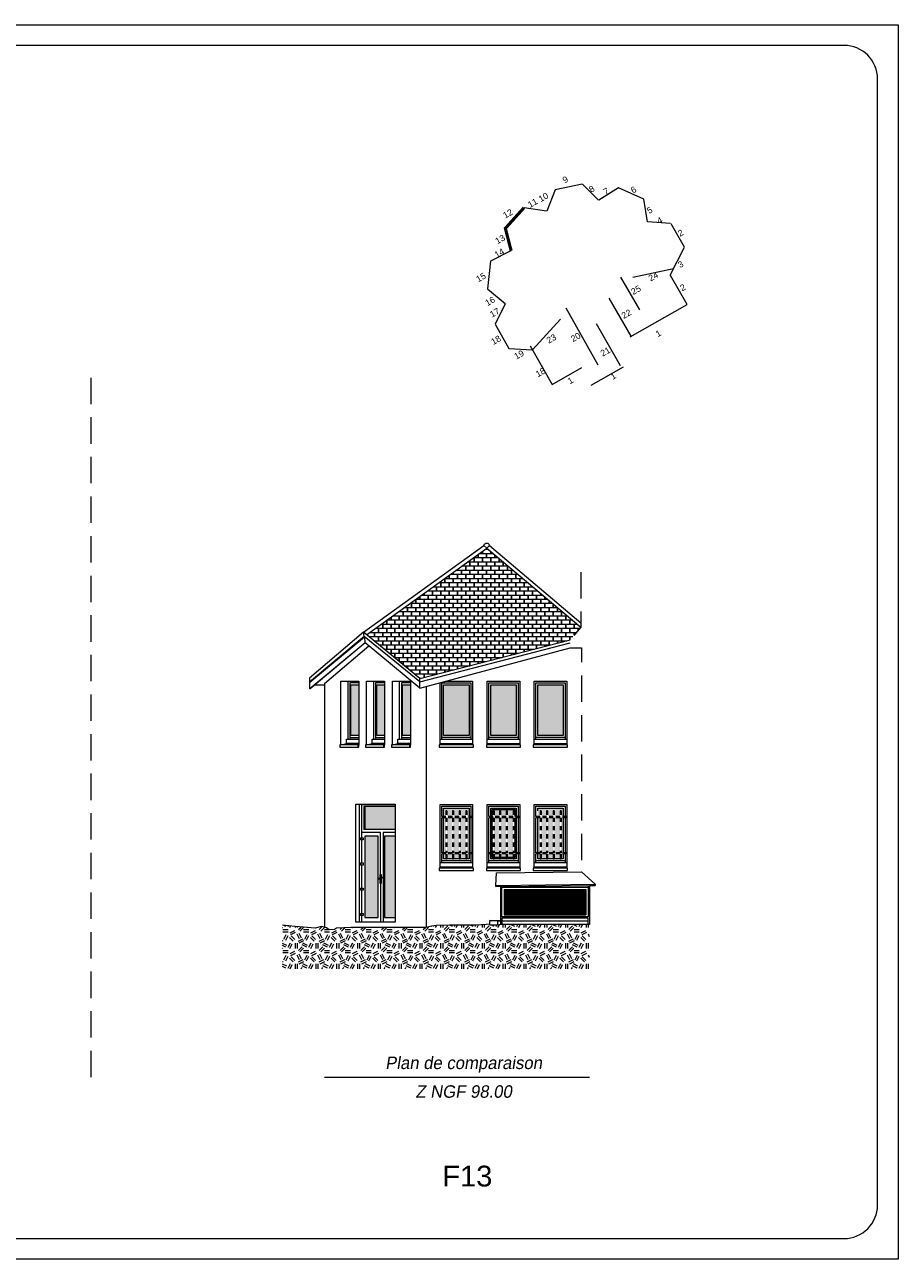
# Model space of a CAD drawing. Extents: x 1304067 to 1304684, y 94 to 123.
# Tile 33 of 57: x 1304353 to 1304374, y 94 to 123. Entities that reach past the tile are written whole.
import ezdxf
from ezdxf.enums import TextEntityAlignment as Align

# ---------------------------------------------------------------- set-up
doc = ezdxf.new("R2010")
doc.units = 0
doc.header["$LTSCALE"] = 0.1
doc.linetypes.add('CACHE', pattern=[9.525, 6.35, -3.175])
doc.linetypes.add('Grille', pattern=[0.4, 0.2, -0.2])
doc.layers.get('0').update_dxf_attribs({"lineweight": 9})
for name, color, linetype, lineweight in [('0_Cadre', 7, 'Continuous', 9), ('_Alti', 115, 'Continuous', 9), ('_Fenêtres', 39, 'Continuous', 9), ('_Fenêtres_Habillage', 7, 'Continuous', 9), ('_Portes', 39, 'Continuous', 9), ('_TN', 37, 'Continuous', 9), ('_Toiture', 250, 'Continuous', 9), ('_Vue Façade', 240, 'Continuous', 9), ('Bâti_Hachure', 254, 'Continuous', 9), ('Bâti_Ligne', 7, 'Continuous', 9), ('Garde-corps', 251, 'Grille', 9), ('Mur façade', 7, 'Continuous', 9)]:
    doc.layers.add(name, color=color, linetype=linetype, lineweight=lineweight)
doc.layers.add('_Toiture_Habillage', color=7, linetype='Continuous', lineweight=9, true_color=0xa84e24)
doc.styles.add('ARIAL', font='arial.ttf')
doc.styles.add('ECRITURE2', font='BKANT.TTF', dxfattribs={"width": 1.001, "oblique": 18})
doc.styles.get("Standard").update_dxf_attribs({"font": 'arial.ttf'})

# ---------------------------------------------------------------- blocks, each defined once
blk = doc.blocks.new('croquis')
at = {"flags": 128}
for points in [[(0.34, 12.73), (-3.99, 11.82)], [(2.96, 10.16), (0.37, 12.73)], [(6.12, 12.11), (3.01, 10.14)], [(10.18, 10.3), (6.13, 12.11)], [(-4, 11.81), (-5.36, 8.37)], [(10.78, 6.67), (10.2, 10.29)], [(-9.01, 8.93), (-12, 5.63)], [(-5.39, 8.37), (-9, 8.94)], [(14.49, 6.41), (10.77, 6.65)], [(14.5, 6.41), (16.64, 2.65)], [(-11.99, 5.62), (-11.07, 2.05)], [(-11.09, 2.03), (-14.36, 0.35)], [(14.44, -1.9), (16.73, 2.6)], [(-14.36, 0.34), (-14.84, -4.09)], [(14.44, -1.9), (17.08, -6.55)], [(-14.84, -4.1), (-12, -6.44)], [(-12, -6.46), (-13.65, -9.76)], [(8.01, -11.79), (17.13, -6.59)], [(-13.65, -9.77), (-11.44, -13.63)], [(-11.43, -13.63), (-7.63, -13.85)], [(-8.04, -13.2), (-4.47, -19.42)], [(-4.47, -19.42), (0.29, -16.7)], [(1.77, -19.53), (6.94, -16.57)]]:
    blk.add_lwpolyline(points, dxfattribs=at)
at = {"layer": 'Bâti_Ligne', "flags": 128}
for points in [[(8.46, -2.23), (14.98, -0.82)], [(8.17, -11.69), (4.66, -5.55)], [(-3.17, -8.93), (-7.63, -13.85)], [(6.47, -16.45), (2.6, -9.68)]]:
    blk.add_lwpolyline(points, dxfattribs=at)
at = {"layer": 'Bâti_Ligne', "extrusion": (-0.873692, -0.48648, 0), "elevation": 5.45, "flags": 128}
blk.add_lwpolyline([(5.09, 0), (15.56, 0)], dxfattribs=at)
at = {"layer": 'Mur façade'}
blk.add_line((9.54, -7.45), (6.54, -2.2), dxfattribs=at)
at = {"style": 'ARIAL'}
for s, p in [('9', (-2.39, 13.45)), ('8', (1.85, 11.93)), ('7', (4.14, 11.57)), ('6', (8.55, 11.81)), ('11', (-7.62, 9.7)), ('10', (-5.9, 10.62)), ('12', (-11.59, 7.98)), ('5', (11.13, 8.54)), ('4', (12.75, 6.88)), ('13', (-12.84, 3.87)), ('2', (16.09, 4.89)), ('14', (-12.95, 1.67)), ('3', (16.09, -0.15)), ('15', (-15.91, -2.24)), ('24', (11.71, -2.1)), ('25', (8.94, -4.26)), ('2', (16.45, -3.86)), ('16', (-14.45, -6.06)), ('17', (-13.7, -7.9)), ('22', (7.4, -8.1)), ('18', (-13.5, -12.29)), ('23', (-4.62, -12.07)), ('20', (-0.73, -11.82)), ('1', (12.52, -11.23)), ('21', (4.03, -14.15)), ('19', (-9.8, -14.64)), ('18', (-6.36, -17.47)), ('1', (5.29, -18.06)), ('1', (-1.56, -18.78))]:
    blk.add_text(s, height=1, rotation=29.7013, dxfattribs=at).set_placement(p, align=Align.MIDDLE_CENTER)

msp = doc.modelspace()

# ---------------------------------------------------------------- hatches: boundary and pattern name
at = {"layer": '_Fenêtres_Habillage'}
h = msp.add_hatch(color=155, dxfattribs=at)
h.dxf.hatch_style = 1
h.set_gradient(color1=(76, 114, 153), name='CYLINDER')
h.paths.add_polyline_path([(1304360.638, 107.442), (1304360.826, 107.442), (1304360.826, 106.221), (1304360.638, 106.221)])
h = msp.add_hatch(color=155, dxfattribs=at)
h.dxf.hatch_style = 1
h.set_gradient(color1=(76, 114, 153), name='CYLINDER')
h.paths.add_polyline_path([(1304361.256, 107.442), (1304361.444, 107.442), (1304361.444, 106.221), (1304361.256, 106.221)])
h = msp.add_hatch(color=155, dxfattribs=at)
h.dxf.hatch_style = 1
h.set_gradient(color1=(76, 114, 153), name='CYLINDER')
h.paths.add_polyline_path([(1304361.878, 107.442), (1304362.066, 107.442), (1304362.066, 106.221), (1304361.878, 106.221)])
h = msp.add_hatch(color=155, dxfattribs=at)
h.dxf.hatch_style = 1
h.set_gradient(color1=(76, 114, 153), name='CYLINDER')
h.paths.add_polyline_path([(1304363.477, 107.442), (1304362.866, 107.442), (1304362.866, 106.221), (1304363.477, 106.221)])
h = msp.add_hatch(color=155, dxfattribs=at)
h.dxf.hatch_style = 1
h.set_gradient(color1=(76, 114, 153), name='CYLINDER')
h.paths.add_polyline_path([(1304364.609, 107.442), (1304363.999, 107.442), (1304363.999, 106.221), (1304364.609, 106.221)])
h = msp.add_hatch(color=155, dxfattribs=at)
h.dxf.hatch_style = 1
h.set_gradient(color1=(76, 114, 153), name='CYLINDER')
h.paths.add_polyline_path([(1304365.737, 107.442), (1304365.126, 107.442), (1304365.126, 106.221), (1304365.737, 106.221)])
h = msp.add_hatch(color=155, dxfattribs=at)
h.dxf.hatch_style = 1
h.set_gradient(color1=(76, 114, 153), name='CYLINDER')
h.paths.add_polyline_path([(1304361.7, 104.513), (1304360.97, 104.513), (1304360.97, 103.963), (1304361.7, 103.963)])
h = msp.add_hatch(color=155, dxfattribs=at)
h.dxf.hatch_style = 1
h.set_gradient(color1=(76, 114, 153), name='CYLINDER')
h.paths.add_polyline_path([(1304363.075, 104.243), (1304362.945, 104.243), (1304362.945, 103.399), (1304363.075, 103.399)])
h.paths.add_polyline_path([(1304363.235, 104.243), (1304363.1, 104.243), (1304363.1, 103.399), (1304363.235, 103.399)])
h.paths.add_polyline_path([(1304363.4, 104.243), (1304363.26, 104.243), (1304363.26, 103.399), (1304363.4, 103.399)])
h.paths.add_polyline_path([(1304363.477, 104.243), (1304363.426, 104.243), (1304363.426, 103.399), (1304363.477, 103.399)])
h.paths.add_polyline_path([(1304363.477, 104.473), (1304362.866, 104.473), (1304362.866, 104.272), (1304362.92, 104.272), (1304362.92, 104.409), (1304362.945, 104.409), (1304362.945, 104.272), (1304363.075, 104.272), (1304363.075, 104.409), (1304363.1, 104.409), (1304363.1, 104.272), (1304363.235, 104.272), (1304363.235, 104.409), (1304363.26, 104.409), (1304363.26, 104.272), (1304363.4, 104.272), (1304363.4, 104.409), (1304363.426, 104.409), (1304363.426, 104.272), (1304363.477, 104.272)])
h.paths.add_polyline_path([(1304362.866, 104.243), (1304362.866, 103.399), (1304362.92, 103.399), (1304362.92, 104.243)])
h.paths.add_polyline_path([(1304363.26, 103.253), (1304363.4, 103.253), (1304363.4, 103.37), (1304363.26, 103.37)])
h.paths.add_polyline_path([(1304362.866, 103.253), (1304362.92, 103.253), (1304362.92, 103.37), (1304362.866, 103.37)])
h.paths.add_polyline_path([(1304362.945, 103.253), (1304363.075, 103.253), (1304363.075, 103.37), (1304362.945, 103.37)])
h.paths.add_polyline_path([(1304363.426, 103.253), (1304363.477, 103.253), (1304363.477, 103.37), (1304363.426, 103.37)])
h.paths.add_polyline_path([(1304363.1, 103.253), (1304363.235, 103.253), (1304363.235, 103.37), (1304363.1, 103.37)])
h = msp.add_hatch(color=155, dxfattribs=at)
h.dxf.hatch_style = 1
h.set_gradient(color1=(76, 114, 153), name='CYLINDER')
h.paths.add_polyline_path([(1304364.208, 104.243), (1304364.079, 104.243), (1304364.079, 103.399), (1304364.208, 103.399)])
h.paths.add_polyline_path([(1304364.368, 104.243), (1304364.234, 104.243), (1304364.234, 103.399), (1304364.368, 103.399)])
h.paths.add_polyline_path([(1304364.534, 104.243), (1304364.394, 104.243), (1304364.394, 103.399), (1304364.534, 103.399)])
h.paths.add_polyline_path([(1304364.029, 104.443), (1304364.029, 104.272), (1304364.053, 104.272), (1304364.053, 104.409), (1304364.079, 104.409), (1304364.079, 104.272), (1304364.208, 104.272), (1304364.208, 104.409), (1304364.234, 104.409), (1304364.234, 104.272), (1304364.368, 104.272), (1304364.368, 104.409), (1304364.394, 104.409), (1304364.394, 104.272), (1304364.534, 104.272), (1304364.534, 104.409), (1304364.559, 104.409), (1304364.559, 104.272), (1304364.579, 104.272), (1304364.579, 104.443)])
h.paths.add_polyline_path([(1304364.029, 104.243), (1304364.029, 103.399), (1304364.053, 103.399), (1304364.053, 104.243)])
h.paths.add_polyline_path([(1304364.579, 103.399), (1304364.579, 104.243), (1304364.559, 104.243), (1304364.559, 103.399)])
h.paths.add_polyline_path([(1304364.234, 103.283), (1304364.368, 103.283), (1304364.368, 103.37), (1304364.234, 103.37)])
h.paths.add_polyline_path([(1304364.579, 103.283), (1304364.579, 103.37), (1304364.559, 103.37), (1304364.559, 103.283)])
h.paths.add_polyline_path([(1304364.029, 103.283), (1304364.053, 103.283), (1304364.053, 103.37), (1304364.029, 103.37)])
h.paths.add_polyline_path([(1304364.394, 103.283), (1304364.534, 103.283), (1304364.534, 103.37), (1304364.394, 103.37)])
h.paths.add_polyline_path([(1304364.079, 103.283), (1304364.208, 103.283), (1304364.208, 103.37), (1304364.079, 103.37)])
h = msp.add_hatch(color=155, dxfattribs=at)
h.dxf.hatch_style = 1
h.set_gradient(color1=(76, 114, 153), name='CYLINDER')
h.paths.add_polyline_path([(1304365.339, 104.243), (1304365.21, 104.243), (1304365.21, 103.399), (1304365.339, 103.399)])
h.paths.add_polyline_path([(1304365.499, 104.243), (1304365.365, 104.243), (1304365.365, 103.399), (1304365.499, 103.399)])
h.paths.add_polyline_path([(1304365.665, 104.243), (1304365.525, 104.243), (1304365.525, 103.399), (1304365.665, 103.399)])
h.paths.add_polyline_path([(1304365.737, 104.243), (1304365.69, 104.243), (1304365.69, 103.399), (1304365.737, 103.399)])
h.paths.add_polyline_path([(1304365.737, 104.473), (1304365.126, 104.473), (1304365.126, 104.272), (1304365.184, 104.272), (1304365.184, 104.409), (1304365.21, 104.409), (1304365.21, 104.272), (1304365.339, 104.272), (1304365.339, 104.409), (1304365.365, 104.409), (1304365.365, 104.272), (1304365.499, 104.272), (1304365.499, 104.409), (1304365.525, 104.409), (1304365.525, 104.272), (1304365.665, 104.272), (1304365.665, 104.409), (1304365.69, 104.409), (1304365.69, 104.272), (1304365.737, 104.272)])
h.paths.add_polyline_path([(1304365.126, 104.243), (1304365.126, 103.399), (1304365.184, 103.399), (1304365.184, 104.243)])
h.paths.add_polyline_path([(1304365.525, 103.253), (1304365.665, 103.253), (1304365.665, 103.37), (1304365.525, 103.37)])
h.paths.add_polyline_path([(1304365.126, 103.253), (1304365.184, 103.253), (1304365.184, 103.37), (1304365.126, 103.37)])
h.paths.add_polyline_path([(1304365.21, 103.253), (1304365.339, 103.253), (1304365.339, 103.37), (1304365.21, 103.37)])
h.paths.add_polyline_path([(1304365.69, 103.253), (1304365.737, 103.253), (1304365.737, 103.37), (1304365.69, 103.37)])
h.paths.add_polyline_path([(1304365.365, 103.253), (1304365.499, 103.253), (1304365.499, 103.37), (1304365.365, 103.37)])
h = msp.add_hatch(color=155, dxfattribs=at)
h.dxf.hatch_style = 1
h.set_gradient(color1=(76, 114, 153), name='CYLINDER')
h.paths.add_polyline_path([(1304361.293, 103.802), (1304360.97, 103.802), (1304360.97, 101.843), (1304361.293, 101.843)])
h = msp.add_hatch(color=155, dxfattribs=at)
h.dxf.hatch_style = 1
h.set_gradient(color1=(76, 114, 153), name='CYLINDER')
h.paths.add_polyline_path([(1304361.7, 103.802), (1304361.446, 103.802), (1304361.446, 101.843), (1304361.7, 101.843)])
at = {"layer": '_TN'}
h = msp.add_hatch(dxfattribs=at)
h.set_pattern_fill('G_GEOLOG_2', color=256, scale=0.5)
h.set_pattern_definition([(0, (0, 0), (0.5, 0.5), [0.125, -0.375]), (0, (0, 0.05), (0.5, 0.5), [0.125, -0.375]), (90, (0.3, 0.1), (-0.5, 0.5), [0.125, -0.375]), (90, (0.35, 0.1), (-0.5, 0.5), [0.125, -0.375]), (45, (0.375, 0.05), (6e-17, 0.50000000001), [0.125, -0.582106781]), (45, (0.41, 0.015), (6e-17, 0.50000000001), [0.125, -0.582106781]), (135, (0.25, 0.275), (-0.50000000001, 6e-17), [0.125, -0.582106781]), (135, (0.285, 0.31), (-0.50000000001, 6e-17), [0.125, -0.582106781]), (26.5650512, (0.375, 0.275), (0.5, 2e-10), [0.125, -0.9930339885]), (26.5650512, (0.395, 0.23), (0.5, 2e-10), [0.125, -0.9930339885]), (26.5650512, (0.175, 0.475), (0.5, 2e-10), [0.125, -0.9930339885]), (26.5650512, (0.195, 0.43), (0.5, 2e-10), [0.125, -0.9930339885]), (63.43494882, (0.125, 0.125), (2.5e-11, 0.5), [0.125, -0.9930339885]), (63.43494882, (0.17, 0.1), (2.5e-11, 0.5), [0.125, -0.9930339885]), (63.43494882, (0.07, 0.3), (2.5e-11, 0.5), [0.125, -0.9930339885]), (63.43494882, (0.025, 0.325), (2.5e-11, 0.5), [0.125, -0.9930339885]), (116.5650512, (0.445, 0.345), (-2e-10, 0.5), [0.125, -0.9930339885]), (116.5650512, (0.4, 0.325), (-2e-10, 0.5), [0.125, -0.9930339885]), (153.43494882, (0.075, 0.125), (-0.5, 2.5e-11), [0.125, -0.9930339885]), (153.43494882, (0.095, 0.17), (-0.5, 2.5e-11), [0.125, -0.9930339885])])
h.paths.add_polyline_path([(1304366.375, 101.672), (1304364.823, 101.677), (1304364.231, 101.677), (1304364.157, 101.656), (1304363.974, 101.656), (1304363.974, 101.679), (1304363.89, 101.677), (1304363.639, 101.658), (1304363.004, 101.654), (1304362.697, 101.646), (1304362.574, 101.63), (1304362.449, 101.604), (1304360.635, 101.604), (1304360.289, 101.583), (1304360.245, 101.55), (1304360.116, 101.546), (1304360.046, 101.597), (1304359.998, 101.609), (1304359.93, 101.626), (1304359.776, 101.589), (1304359.297, 101.623), (1304358.995, 101.655), (1304358.995, 100.611), (1304366.375, 100.611)])
at = {"layer": '_Toiture_Habillage'}
h = msp.add_hatch(dxfattribs=at)
h.set_pattern_fill('G_TUILE_6', color=256, scale=0.2)
h.set_pattern_definition([(90, (0, 0), (-0.2, 0.2), [0.1, -0.1]), (90, (0.008, 0), (-0.2, 0.2), [0.1, -0.1]), (0, (0, 0.1), (0.2, 0.2), [0.096, -0.104]), (0, (0.104, 0.1), (0.2, 0.2), [0.096, -0.104]), (90, (0.096, 0.1), (-0.2, 0.2), [0.1, -0.1]), (90, (0.104, 0.1), (-0.2, 0.2), [0.1, -0.1]), (0, (0.008, 0), (0.2, 0.2), [0.192, -0.008])])
h.paths.add_polyline_path([(1304363.903, 110.726), (1304361.015, 108.641), (1304362.293, 107.59), (1304365.906, 108.52), (1304366.163, 108.823)])
at = {"layer": 'Bâti_Hachure'}
h = msp.add_hatch(dxfattribs=at)
h.set_pattern_fill('ANSI37', color=256, scale=0.01, angle=45)
h.set_pattern_definition([(90, (1304362.459028, 1e-13), (-0.03175, 3e-18), []), (180, (1304362.459028, 1e-13), (-7e-18, -0.03175), [])])
h.paths.add_polyline_path([(1304366.282, 102.514), (1304364.32, 102.514), (1304364.32, 101.909), (1304366.282, 101.909)])

# ---------------------------------------------------------------- linework, layer by layer
at = {"layer": '0_Cadre'}
msp.add_lwpolyline([(1304331.795, 123.32), (1304373.795, 123.32), (1304373.795, 93.62), (1304331.795, 93.62)], close=True, dxfattribs=at)
msp.add_lwpolyline([(1304333.595, 94.12), (1304372.495, 94.12, 0.414214), (1304373.295, 94.92), (1304373.295, 122.02, 0.414214), (1304372.495, 122.82), (1304333.595, 122.82, 0.414214), (1304332.795, 122.02), (1304332.795, 94.92, 0.414214)], format="xyb", close=True, dxfattribs=at)
at = {"layer": '0_Cadre', "linetype": 'CACHE', "flags": 128}
msp.add_lwpolyline([(1304354.39, 98), (1304354.39, 115.096)], dxfattribs=at)
at = {"layer": '_Alti'}
msp.add_line((1304359.998, 98), (1304366.375, 98), dxfattribs=at)
at = {"layer": '_Fenêtres', "elevation": 0, "flags": 128}
for points in [[(1304360.826, 107.488), (1304360.61, 107.488), (1304360.61, 106.133)], [(1304360.826, 106.221), (1304360.638, 106.221), (1304360.638, 107.442), (1304360.826, 107.442)], [(1304361.444, 107.488), (1304361.227, 107.488), (1304361.227, 106.133)], [(1304361.444, 106.221), (1304361.256, 106.221), (1304361.256, 107.442), (1304361.444, 107.442)], [(1304362.066, 107.488), (1304361.85, 107.488), (1304361.85, 106.133)], [(1304362.066, 106.221), (1304361.878, 106.221), (1304361.878, 107.442), (1304362.066, 107.442)], [(1304360.61, 106.171), (1304360.826, 106.171)], [(1304361.227, 106.171), (1304361.444, 106.171)], [(1304361.85, 106.171), (1304362.066, 106.171)], [(1304365.737, 104.243), (1304365.737, 103.399)]]:
    msp.add_lwpolyline(points, dxfattribs=at)
at = {"layer": '_Fenêtres'}
for points in [[(1304362.82, 106.133), (1304362.82, 107.488), (1304363.523, 107.488), (1304363.523, 106.133)], [(1304363.953, 106.133), (1304363.953, 107.488), (1304364.655, 107.488), (1304364.655, 106.133)], [(1304363.523, 106.171), (1304362.82, 106.171)], [(1304364.655, 106.171), (1304363.953, 106.171)], [(1304362.82, 104.272), (1304362.82, 104.519), (1304363.523, 104.519), (1304363.523, 104.272)], [(1304362.866, 104.272), (1304362.866, 104.473), (1304363.477, 104.473), (1304363.477, 104.272)], [(1304363.953, 104.272), (1304363.953, 104.519), (1304364.655, 104.519), (1304364.655, 104.272)], [(1304363.999, 104.272), (1304363.999, 104.473), (1304364.609, 104.473), (1304364.609, 104.272)], [(1304364.029, 104.272), (1304364.029, 104.443), (1304364.579, 104.443), (1304364.579, 104.272)], [(1304362.82, 103.399), (1304362.82, 104.243)], [(1304362.866, 103.399), (1304362.866, 104.243)], [(1304363.477, 104.243), (1304363.477, 103.399)], [(1304363.523, 104.243), (1304363.523, 103.399)], [(1304363.953, 103.164), (1304363.953, 104.243)], [(1304364.053, 103.253), (1304363.999, 103.253), (1304363.999, 104.243)], [(1304364.053, 103.283), (1304364.029, 103.283), (1304364.029, 104.243)], [(1304364.579, 104.243), (1304364.579, 103.399)], [(1304364.609, 104.243), (1304364.609, 103.399)], [(1304364.655, 104.243), (1304364.655, 103.399)], [(1304362.82, 103.164), (1304362.82, 103.37)], [(1304362.92, 103.253), (1304362.866, 103.253), (1304362.866, 103.37)], [(1304363.477, 103.37), (1304363.477, 103.253), (1304363.426, 103.253)], [(1304363.523, 103.37), (1304363.523, 103.164)], [(1304364.609, 103.37), (1304364.609, 103.253), (1304364.559, 103.253)], [(1304364.579, 103.37), (1304364.579, 103.283), (1304364.559, 103.283)], [(1304364.655, 103.37), (1304364.655, 103.164)], [(1304363.523, 103.203), (1304362.82, 103.203)], [(1304363.075, 103.253), (1304362.945, 103.253)], [(1304363.235, 103.253), (1304363.1, 103.253)], [(1304363.4, 103.253), (1304363.26, 103.253)], [(1304364.655, 103.203), (1304363.953, 103.203)], [(1304364.208, 103.283), (1304364.079, 103.283)], [(1304364.208, 103.253), (1304364.079, 103.253)], [(1304364.368, 103.283), (1304364.234, 103.283)], [(1304364.368, 103.253), (1304364.234, 103.253)], [(1304364.534, 103.283), (1304364.394, 103.283)], [(1304364.534, 103.253), (1304364.394, 103.253)]]:
    msp.add_lwpolyline(points, dxfattribs=at)
for points in [[(1304363.477, 106.221), (1304362.866, 106.221), (1304362.866, 107.442), (1304363.477, 107.442)], [(1304364.609, 106.221), (1304363.999, 106.221), (1304363.999, 107.442), (1304364.609, 107.442)]]:
    msp.add_lwpolyline(points, close=True, dxfattribs=at)
at = {"layer": '_Fenêtres', "elevation": 0}
for points in [[(1304365.08, 106.133), (1304365.08, 107.488), (1304365.783, 107.488), (1304365.783, 106.133)], [(1304365.783, 106.171), (1304365.08, 106.171)], [(1304365.08, 104.272), (1304365.08, 104.519), (1304365.783, 104.519), (1304365.783, 104.272)], [(1304365.126, 104.409), (1304365.126, 104.473), (1304365.737, 104.473), (1304365.737, 104.272)], [(1304365.08, 103.399), (1304365.08, 104.243)], [(1304365.126, 103.399), (1304365.126, 104.243)], [(1304365.737, 104.243), (1304365.737, 103.399)], [(1304365.783, 104.243), (1304365.783, 103.399)], [(1304365.08, 103.164), (1304365.08, 103.37)], [(1304365.184, 103.253), (1304365.126, 103.253), (1304365.126, 103.37)], [(1304365.737, 103.37), (1304365.737, 103.253), (1304365.69, 103.253)], [(1304365.783, 103.37), (1304365.783, 103.164)], [(1304365.783, 103.203), (1304365.08, 103.203)], [(1304365.339, 103.253), (1304365.21, 103.253)], [(1304365.499, 103.253), (1304365.365, 103.253)], [(1304365.665, 103.253), (1304365.525, 103.253)]]:
    msp.add_lwpolyline(points, dxfattribs=at)
msp.add_lwpolyline([(1304365.737, 106.221), (1304365.126, 106.221), (1304365.126, 107.442), (1304365.737, 107.442)], close=True, dxfattribs=at)
at = {"layer": '_Portes', "elevation": 0, "flags": 128}
for points in [[(1304360.889, 104.572), (1304360.889, 103.761)], [(1304361.7, 104.556), (1304360.889, 104.556)], [(1304361.7, 104.513), (1304360.948, 104.513)], [(1304360.948, 104.513), (1304360.948, 103.963)], [(1304361.348, 102.882), (1304361.348, 103.886), (1304360.889, 103.886)], [(1304360.889, 103.708), (1304360.889, 103.155)], [(1304361.7, 103.886), (1304361.409, 103.886), (1304361.409, 101.727)], [(1304361.7, 103.802), (1304361.446, 103.802), (1304361.446, 101.843), (1304361.7, 101.843)], [(1304360.889, 103.101), (1304360.889, 102.549)], [(1304361.31, 102.787), (1304361.372, 102.801)], [(1304361.314, 102.771), (1304361.376, 102.785)], [(1304361.351, 102.809), (1304361.372, 102.81)], [(1304361.351, 102.801), (1304361.372, 102.801)], [(1304361.363, 102.801), (1304361.363, 102.799)], [(1304360.889, 102.496), (1304360.889, 101.942)], [(1304361.348, 102.657), (1304361.348, 101.727)], [(1304360.889, 101.889), (1304360.889, 101.727)]]:
    msp.add_lwpolyline(points, dxfattribs=at)
at = {"layer": '_Portes', "flags": 128}
for points in [[(1304360.97, 104.513), (1304360.97, 103.963)], [(1304361.7, 103.963), (1304360.948, 103.963)], [(1304361.293, 101.843), (1304361.293, 103.802), (1304360.97, 103.802), (1304360.97, 101.843), (1304361.293, 101.843), (1304361.293, 101.843)]]:
    msp.add_lwpolyline(points, dxfattribs=at)
at = {"layer": '_Portes', "elevation": 0, "flags": 128}
for points in [[(1304360.864, 103.761), (1304360.927, 103.761), (1304360.927, 103.708), (1304360.864, 103.708)], [(1304360.864, 103.757), (1304360.876, 103.757), (1304360.876, 103.714), (1304360.864, 103.714)], [(1304360.864, 103.155), (1304360.927, 103.155), (1304360.927, 103.101), (1304360.864, 103.101)], [(1304360.864, 103.151), (1304360.876, 103.151), (1304360.876, 103.107), (1304360.864, 103.107)], [(1304360.864, 102.549), (1304360.927, 102.549), (1304360.927, 102.496), (1304360.864, 102.496)], [(1304360.864, 102.546), (1304360.876, 102.546), (1304360.876, 102.502), (1304360.864, 102.502)], [(1304360.864, 101.942), (1304360.927, 101.942), (1304360.927, 101.889), (1304360.864, 101.889)], [(1304360.864, 101.939), (1304360.876, 101.939), (1304360.876, 101.895), (1304360.864, 101.895)]]:
    msp.add_lwpolyline(points, close=True, dxfattribs=at)
for points in [[(1304361.31, 102.787, 0.50461), (1304361.314, 102.771)], [(1304361.34, 102.794), (1304361.34, 102.874, -0.724083), (1304361.363, 102.874), (1304361.363, 102.809)], [(1304361.363, 102.782), (1304361.363, 102.664, -0.646386), (1304361.34, 102.664), (1304361.34, 102.777)], [(1304361.372, 102.81, -1.090769), (1304361.376, 102.785)]]:
    msp.add_lwpolyline(points, format="xyb", dxfattribs=at)
at = {"layer": '_Portes', "flags": 128}
msp.add_lwpolyline([(1304361.351, 102.809, 0.679493), (1304361.351, 102.801)], format="xyb", dxfattribs=at)
at = {"layer": '_TN', "elevation": 0, "flags": 128}
for points in [[(1304363.974, 101.679), (1304363.89, 101.677), (1304363.639, 101.658), (1304363.004, 101.654), (1304362.697, 101.646), (1304362.574, 101.63), (1304362.449, 101.604), (1304362.449, 101.604), (1304360.635, 101.604), (1304360.289, 101.583), (1304360.245, 101.55), (1304360.116, 101.546), (1304360.046, 101.597), (1304359.998, 101.609), (1304359.93, 101.626), (1304359.776, 101.589), (1304359.297, 101.623), (1304358.995, 101.655)], [(1304366.375, 101.672), (1304364.823, 101.677), (1304364.231, 101.677), (1304364.157, 101.656), (1304363.974, 101.656)], [(1304366.375, 101.672), (1304366.375, 101.672)]]:
    msp.add_lwpolyline(points, dxfattribs=at)
at = {"layer": '_Toiture', "elevation": 0, "flags": 128}
for points in [[(1304360.939, 108.704), (1304363.831, 110.792)], [(1304363.903, 110.726), (1304363.831, 110.792)], [(1304363.971, 110.792), (1304366.163, 108.927)], [(1304361.015, 108.641), (1304363.903, 110.726), (1304366.163, 108.823)], [(1304362.293, 107.59), (1304360.939, 108.704), (1304359.638, 107.596)], [(1304360.956, 108.601), (1304360.939, 108.704)], [(1304362.293, 107.509), (1304360.956, 108.601), (1304359.638, 107.507)], [(1304359.638, 107.596), (1304359.638, 107.507), (1304359.651, 107.507), (1304360.963, 108.596)], [(1304362.296, 107.359), (1304360.977, 108.451), (1304359.651, 107.345)], [(1304360.981, 108.448), (1304359.659, 107.345), (1304359.651, 107.345), (1304359.651, 107.507)], [(1304362.293, 107.59), (1304365.906, 108.52)], [(1304362.293, 107.509), (1304365.906, 108.449)], [(1304362.296, 107.359), (1304365.906, 108.326)], [(1304359.998, 107.428), (1304359.758, 107.428)], [(1304362.296, 107.359), (1304362.296, 107.51)], [(1304364.12, 102.616), (1304364.134, 102.917), (1304366.183, 102.938)], [(1304366.183, 102.938), (1304366.506, 102.645), (1304366.506, 102.614), (1304366.375, 102.612)], [(1304364.12, 102.616), (1304366.506, 102.645)], [(1304364.12, 102.585), (1304364.12, 102.616)], [(1304364.12, 102.585), (1304366.506, 102.614)]]:
    msp.add_lwpolyline(points, dxfattribs=at)
at = {"layer": '_Toiture', "flags": 128}
msp.add_lwpolyline([(1304363.831, 110.792, -0.800594), (1304363.971, 110.792)], format="xyb", dxfattribs=at)
for points in [[(1304363.903, 110.726), (1304363.971, 110.792)], [(1304360.977, 108.451), (1304360.968, 108.591)], [(1304362.293, 107.509), (1304362.293, 107.59)]]:
    msp.add_lwpolyline(points, dxfattribs=at)
at = {"layer": '_Vue Façade', "const_width": 0.075, "flags": 128}
msp.add_lwpolyline([(1304364.796, 118.916), (1304364.349, 118.42), (1304364.488, 117.882)], dxfattribs=at)
at = {"layer": 'Bâti_Ligne', "linetype": 'CACHE', "elevation": 0, "flags": 128}
for points in [[(1304366.163, 110.152), (1304366.163, 108.823), (1304365.906, 108.52), (1304365.906, 108.326), (1304366.183, 108.326), (1304366.183, 102.938)], [(1304366.375, 102.612), (1304366.375, 102.612), (1304366.375, 101.672)]]:
    msp.add_lwpolyline(points, dxfattribs=at)
at = {"layer": 'Bâti_Ligne', "flags": 128}
for points in [[(1304359.998, 107.472), (1304361.066, 108.378)], [(1304360.559, 107.528), (1304360.559, 106.133)], [(1304361.177, 107.528), (1304361.177, 106.133)], [(1304361.799, 107.528), (1304361.799, 106.133)], [(1304362.781, 106.133), (1304363.563, 106.133)], [(1304363.913, 106.133), (1304364.695, 106.133)], [(1304360.396, 105.996), (1304360.527, 106.028)], [(1304360.802, 105.996), (1304360.802, 105.939)], [(1304361.014, 105.996), (1304361.145, 106.028)], [(1304361.42, 105.996), (1304361.42, 105.939)], [(1304361.636, 105.996), (1304361.767, 106.028)], [(1304362.042, 105.996), (1304362.042, 105.939)], [(1304362.781, 106.028), (1304363.563, 106.028)], [(1304363.913, 106.028), (1304364.695, 106.028)], [(1304360.758, 101.73), (1304360.758, 104.572), (1304361.7, 104.572), (1304361.7, 101.727)], [(1304360.835, 104.572), (1304360.835, 101.727)], [(1304362.781, 103.164), (1304363.563, 103.164)], [(1304362.781, 103.06), (1304363.563, 103.06)], [(1304363.913, 103.164), (1304364.695, 103.164)], [(1304363.913, 103.06), (1304364.695, 103.06)]]:
    msp.add_lwpolyline(points, dxfattribs=at)
at = {"layer": 'Bâti_Ligne'}
for points in [[(1304360.826, 105.996), (1304360.396, 105.996), (1304360.396, 107.528), (1304360.826, 107.528)], [(1304361.444, 105.996), (1304361.014, 105.996), (1304361.014, 107.528), (1304361.444, 107.528)], [(1304362.066, 105.996), (1304361.636, 105.996), (1304361.636, 107.528), (1304362.066, 107.528)], [(1304363.913, 107.528), (1304364.695, 107.528), (1304364.695, 105.996), (1304363.913, 105.996)], [(1304362.781, 104.559), (1304363.563, 104.559), (1304363.563, 103.028), (1304362.781, 103.028)]]:
    msp.add_lwpolyline(points, close=True, dxfattribs=at)
msp.add_lwpolyline([(1304362.925, 107.528), (1304363.563, 107.528), (1304363.563, 105.996), (1304362.781, 105.996), (1304362.781, 107.489)], dxfattribs=at)
at = {"layer": 'Bâti_Ligne', "elevation": 0}
msp.add_lwpolyline([(1304365.041, 107.528), (1304365.823, 107.528), (1304365.823, 105.996), (1304365.041, 105.996)], close=True, dxfattribs=at)
at = {"layer": 'Bâti_Ligne', "elevation": 0, "flags": 128}
for points in [[(1304359.998, 107.472), (1304359.998, 101.609)], [(1304362.449, 107.4), (1304362.449, 101.604)], [(1304360.826, 106.028), (1304360.527, 106.028), (1304360.527, 106.133), (1304360.826, 106.133)], [(1304361.444, 106.028), (1304361.145, 106.028), (1304361.145, 106.133), (1304361.444, 106.133)], [(1304362.066, 106.028), (1304361.767, 106.028), (1304361.767, 106.133), (1304362.066, 106.133)], [(1304365.041, 106.133), (1304365.823, 106.133)], [(1304365.041, 106.028), (1304365.823, 106.028)], [(1304365.041, 103.164), (1304365.823, 103.164)], [(1304365.041, 103.06), (1304365.823, 103.06)], [(1304364.231, 102.586), (1304364.231, 101.677)], [(1304366.337, 102.612), (1304366.337, 101.855), (1304364.261, 101.855), (1304364.261, 102.587)], [(1304364.261, 102.569), (1304366.337, 102.569)], [(1304364.32, 102.514), (1304366.282, 102.514)], [(1304364.32, 102.514), (1304364.32, 101.909)], [(1304366.282, 102.514), (1304366.282, 101.909)], [(1304366.375, 102.612), (1304366.375, 101.672)], [(1304364.32, 101.909), (1304366.282, 101.909)], [(1304361.7, 101.727), (1304360.758, 101.727)], [(1304363.974, 101.656), (1304363.974, 101.77)], [(1304364.157, 101.763), (1304363.974, 101.77)], [(1304363.974, 101.77), (1304364.231, 101.77)], [(1304364.157, 101.763), (1304364.231, 101.763)], [(1304364.157, 101.763), (1304364.157, 101.656)], [(1304366.337, 101.672), (1304366.337, 101.825), (1304364.261, 101.825), (1304364.261, 101.677)], [(1304364.261, 101.763), (1304366.337, 101.763)]]:
    msp.add_lwpolyline(points, dxfattribs=at)
for points in [[(1304360.826, 105.996), (1304360.372, 105.996), (1304360.372, 105.939), (1304360.826, 105.939)], [(1304361.444, 105.996), (1304360.99, 105.996), (1304360.99, 105.939), (1304361.444, 105.939)], [(1304362.066, 105.996), (1304361.612, 105.996), (1304361.612, 105.939), (1304362.066, 105.939)], [(1304365.843, 105.996), (1304365.021, 105.996), (1304365.021, 105.939), (1304365.843, 105.939)], [(1304365.041, 104.559), (1304365.823, 104.559), (1304365.823, 103.028), (1304365.041, 103.028)], [(1304365.843, 103.028), (1304365.021, 103.028), (1304365.021, 102.97), (1304365.843, 102.97)]]:
    msp.add_lwpolyline(points, close=True, dxfattribs=at)
at = {"layer": 'Bâti_Ligne', "flags": 128}
for points in [[(1304363.583, 105.996), (1304362.761, 105.996), (1304362.761, 105.939), (1304363.583, 105.939)], [(1304364.715, 105.996), (1304363.893, 105.996), (1304363.893, 105.939), (1304364.715, 105.939)], [(1304363.913, 104.559), (1304364.695, 104.559), (1304364.695, 103.028), (1304363.913, 103.028)], [(1304363.583, 103.028), (1304362.761, 103.028), (1304362.761, 102.97), (1304363.583, 102.97)], [(1304364.715, 103.028), (1304363.893, 103.028), (1304363.893, 102.97), (1304364.715, 102.97)]]:
    msp.add_lwpolyline(points, close=True, dxfattribs=at)
at = {"layer": 'Garde-corps', "elevation": 0, "flags": 128}
for points in [[(1304362.92, 104.272), (1304362.781, 104.272)], [(1304362.945, 104.409), (1304362.92, 104.409)], [(1304362.92, 104.409), (1304362.92, 104.272)], [(1304362.945, 104.409), (1304362.945, 104.272)], [(1304363.075, 104.272), (1304362.945, 104.272)], [(1304363.1, 104.409), (1304363.075, 104.409)], [(1304363.075, 104.409), (1304363.075, 104.272)], [(1304363.1, 104.409), (1304363.1, 104.272)], [(1304363.235, 104.272), (1304363.1, 104.272)], [(1304363.26, 104.409), (1304363.235, 104.409)], [(1304363.235, 104.409), (1304363.235, 104.272)], [(1304363.26, 104.409), (1304363.26, 104.272)], [(1304363.4, 104.272), (1304363.26, 104.272)], [(1304363.4, 104.409), (1304363.4, 104.272)], [(1304363.426, 104.409), (1304363.4, 104.409)], [(1304363.426, 104.409), (1304363.426, 104.272)], [(1304363.563, 104.272), (1304363.426, 104.272)], [(1304364.053, 104.272), (1304363.913, 104.272)], [(1304364.079, 104.409), (1304364.053, 104.409)], [(1304364.053, 104.409), (1304364.053, 104.272)], [(1304364.079, 104.409), (1304364.079, 104.272)], [(1304364.208, 104.272), (1304364.079, 104.272)], [(1304364.234, 104.409), (1304364.208, 104.409)], [(1304364.208, 104.409), (1304364.208, 104.272)], [(1304364.234, 104.409), (1304364.234, 104.272)], [(1304364.368, 104.272), (1304364.234, 104.272)], [(1304364.394, 104.409), (1304364.368, 104.409)], [(1304364.368, 104.409), (1304364.368, 104.272)], [(1304364.394, 104.409), (1304364.394, 104.272)], [(1304364.534, 104.272), (1304364.394, 104.272)], [(1304364.534, 104.409), (1304364.534, 104.272)], [(1304364.559, 104.409), (1304364.534, 104.409)], [(1304364.559, 104.409), (1304364.559, 104.272)], [(1304364.695, 104.272), (1304364.559, 104.272)], [(1304365.184, 104.272), (1304365.041, 104.272)], [(1304365.21, 104.409), (1304365.184, 104.409)], [(1304365.184, 104.409), (1304365.184, 104.272)], [(1304365.21, 104.409), (1304365.21, 104.272)], [(1304365.339, 104.272), (1304365.21, 104.272)], [(1304365.365, 104.409), (1304365.339, 104.409)], [(1304365.339, 104.409), (1304365.339, 104.272)], [(1304365.365, 104.409), (1304365.365, 104.272)], [(1304365.499, 104.272), (1304365.365, 104.272)], [(1304365.525, 104.409), (1304365.499, 104.409)], [(1304365.499, 104.409), (1304365.499, 104.272)], [(1304365.525, 104.409), (1304365.525, 104.272)], [(1304365.665, 104.272), (1304365.525, 104.272)], [(1304365.665, 104.409), (1304365.665, 104.272)], [(1304365.69, 104.409), (1304365.665, 104.409)], [(1304365.69, 104.409), (1304365.69, 104.272)], [(1304365.823, 104.272), (1304365.69, 104.272)], [(1304362.92, 104.243), (1304362.781, 104.243)], [(1304362.92, 104.243), (1304362.92, 103.399)], [(1304363.075, 104.243), (1304362.945, 104.243)], [(1304362.945, 104.243), (1304362.945, 103.399)], [(1304363.075, 104.243), (1304363.075, 103.399)], [(1304363.235, 104.243), (1304363.1, 104.243)], [(1304363.1, 104.243), (1304363.1, 103.399)], [(1304363.235, 104.243), (1304363.235, 103.399)], [(1304363.4, 104.243), (1304363.26, 104.243)], [(1304363.26, 104.243), (1304363.26, 103.399)], [(1304363.4, 104.243), (1304363.4, 103.399)], [(1304363.426, 104.243), (1304363.426, 103.399)], [(1304363.563, 104.243), (1304363.426, 104.243)], [(1304364.053, 104.243), (1304363.913, 104.243)], [(1304364.053, 104.243), (1304364.053, 103.399)], [(1304364.208, 104.243), (1304364.079, 104.243)], [(1304364.079, 104.243), (1304364.079, 103.399)], [(1304364.208, 104.243), (1304364.208, 103.399)], [(1304364.368, 104.243), (1304364.234, 104.243)], [(1304364.234, 104.243), (1304364.234, 103.399)], [(1304364.368, 104.243), (1304364.368, 103.399)], [(1304364.534, 104.243), (1304364.394, 104.243)], [(1304364.394, 104.243), (1304364.394, 103.399)], [(1304364.534, 104.243), (1304364.534, 103.399)], [(1304364.559, 104.243), (1304364.559, 103.399)], [(1304364.695, 104.243), (1304364.559, 104.243)], [(1304365.184, 104.243), (1304365.041, 104.243)], [(1304365.184, 104.243), (1304365.184, 103.399)], [(1304365.339, 104.243), (1304365.21, 104.243)], [(1304365.21, 104.243), (1304365.21, 103.399)], [(1304365.339, 104.243), (1304365.339, 103.399)], [(1304365.499, 104.243), (1304365.365, 104.243)], [(1304365.365, 104.243), (1304365.365, 103.399)], [(1304365.499, 104.243), (1304365.499, 103.399)], [(1304365.665, 104.243), (1304365.525, 104.243)], [(1304365.525, 104.243), (1304365.525, 103.399)], [(1304365.665, 104.243), (1304365.665, 103.399)], [(1304365.69, 104.243), (1304365.69, 103.399)], [(1304365.823, 104.243), (1304365.69, 104.243)], [(1304362.92, 103.399), (1304362.781, 103.399)], [(1304362.92, 103.37), (1304362.781, 103.37)], [(1304362.92, 103.37), (1304362.92, 103.244)], [(1304363.075, 103.399), (1304362.945, 103.399)], [(1304363.075, 103.37), (1304362.945, 103.37)], [(1304362.945, 103.37), (1304362.945, 103.244)], [(1304363.075, 103.37), (1304363.075, 103.244)], [(1304363.235, 103.399), (1304363.1, 103.399)], [(1304363.235, 103.37), (1304363.1, 103.37)], [(1304363.1, 103.37), (1304363.1, 103.244)], [(1304363.235, 103.37), (1304363.235, 103.244)], [(1304363.4, 103.399), (1304363.26, 103.399)], [(1304363.4, 103.37), (1304363.26, 103.37)], [(1304363.26, 103.37), (1304363.26, 103.244)], [(1304363.4, 103.37), (1304363.4, 103.244)], [(1304363.563, 103.399), (1304363.426, 103.399)], [(1304363.426, 103.37), (1304363.426, 103.244)], [(1304363.563, 103.37), (1304363.426, 103.37)], [(1304364.053, 103.399), (1304363.913, 103.399)], [(1304364.053, 103.37), (1304363.913, 103.37)], [(1304364.053, 103.37), (1304364.053, 103.244)], [(1304364.208, 103.399), (1304364.079, 103.399)], [(1304364.208, 103.37), (1304364.079, 103.37)], [(1304364.079, 103.37), (1304364.079, 103.244)], [(1304364.208, 103.37), (1304364.208, 103.244)], [(1304364.368, 103.399), (1304364.234, 103.399)], [(1304364.368, 103.37), (1304364.234, 103.37)], [(1304364.234, 103.37), (1304364.234, 103.244)], [(1304364.368, 103.37), (1304364.368, 103.244)], [(1304364.534, 103.399), (1304364.394, 103.399)], [(1304364.534, 103.37), (1304364.394, 103.37)], [(1304364.394, 103.37), (1304364.394, 103.244)], [(1304364.534, 103.37), (1304364.534, 103.244)], [(1304364.695, 103.399), (1304364.559, 103.399)], [(1304364.559, 103.37), (1304364.559, 103.244)], [(1304364.695, 103.37), (1304364.559, 103.37)], [(1304365.184, 103.399), (1304365.041, 103.399)], [(1304365.184, 103.37), (1304365.041, 103.37)], [(1304365.184, 103.37), (1304365.184, 103.244)], [(1304365.339, 103.399), (1304365.21, 103.399)], [(1304365.339, 103.37), (1304365.21, 103.37)], [(1304365.21, 103.37), (1304365.21, 103.244)], [(1304365.339, 103.37), (1304365.339, 103.244)], [(1304365.499, 103.399), (1304365.365, 103.399)], [(1304365.499, 103.37), (1304365.365, 103.37)], [(1304365.365, 103.37), (1304365.365, 103.244)], [(1304365.499, 103.37), (1304365.499, 103.244)], [(1304365.665, 103.399), (1304365.525, 103.399)], [(1304365.665, 103.37), (1304365.525, 103.37)], [(1304365.525, 103.37), (1304365.525, 103.244)], [(1304365.665, 103.37), (1304365.665, 103.244)], [(1304365.823, 103.399), (1304365.69, 103.399)], [(1304365.69, 103.37), (1304365.69, 103.244)], [(1304365.823, 103.37), (1304365.69, 103.37)], [(1304362.945, 103.244), (1304362.92, 103.244)], [(1304363.1, 103.244), (1304363.075, 103.244)], [(1304363.26, 103.244), (1304363.235, 103.244)], [(1304363.426, 103.244), (1304363.4, 103.244)], [(1304364.079, 103.244), (1304364.053, 103.244)], [(1304364.234, 103.244), (1304364.208, 103.244)], [(1304364.394, 103.244), (1304364.368, 103.244)], [(1304364.559, 103.244), (1304364.534, 103.244)], [(1304365.21, 103.244), (1304365.184, 103.244)], [(1304365.365, 103.244), (1304365.339, 103.244)], [(1304365.525, 103.244), (1304365.499, 103.244)], [(1304365.69, 103.244), (1304365.665, 103.244)]]:
    msp.add_lwpolyline(points, dxfattribs=at)

# ---------------------------------------------------------------- block references
at = {"color": 6, "xscale": 0.15, "yscale": 0.15, "zscale": 0.15}
msp.add_blockref('croquis', (1304366.148, 117.577), dxfattribs=at)

# ---------------------------------------------------------------- texts
msp.add_text('F13', height=0.5).set_placement((1304362.833, 95.372))
at = {"layer": '_Alti', "style": 'ECRITURE2', "oblique": 9}
for s, p in [('Plan de comparaison', (1304363.347, 98.346)), ('Z NGF 98.00', (1304363.347, 97.656))]:
    msp.add_text(s, height=0.3, dxfattribs=at).set_placement(p, align=Align.MIDDLE_CENTER)

doc.saveas('drawing.dxf')
